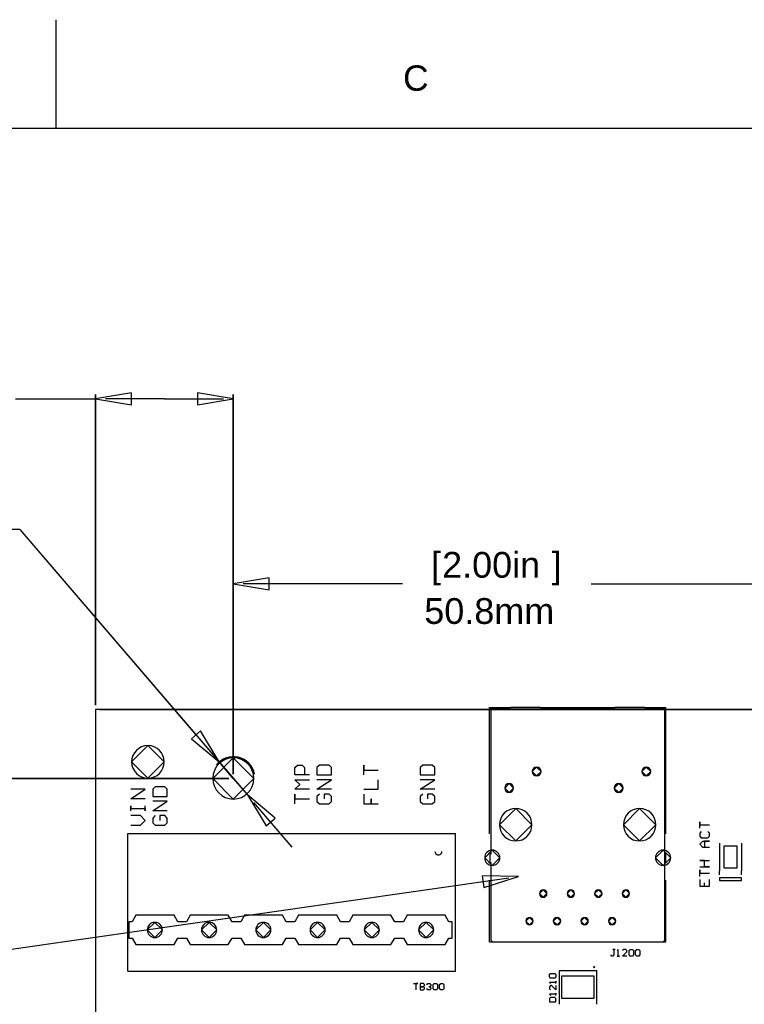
# Model space of a CAD drawing. Header units: inches. Extents: x 0 to 420, y -297 to 0.
# Tile 24 of 41: x 140 to 207, y -91 to 0. Entities that reach past the tile are written whole.
import ezdxf

# ---------------------------------------------------------------- set-up
doc = ezdxf.new("R2010")
doc.units = ezdxf.units.IN
doc.header["$MEASUREMENT"] = 0
doc.styles.add('Arial0', font='arial.ttf', dxfattribs={"height": 3.644212})

msp = doc.modelspace()

# ---------------------------------------------------------------- linework, layer by layer
at = {"color": 18, "true_color": 0x000000}
for p, q in [((143.333, 0), (143.333, -10)), ((10, -10), (410, -10)), ((183.325, -63.425), (199.585, -63.425)), ((183.325, -75.065), (183.325, -63.425)), ((185.291, -63.467), (183.454, -63.467)), ((183.454, -63.467), (183.454, -63.472)), ((185.291, -63.467), (183.454, -63.467)), ((183.454, -63.467), (183.454, -63.472)), ((183.454, -63.472), (183.454, -63.67)), ((183.454, -63.472), (183.454, -63.67)), ((188.013, -63.424), (185.291, -63.424)), ((185.291, -63.424), (185.291, -63.467)), ((188.013, -63.424), (185.291, -63.424)), ((185.291, -63.424), (185.291, -63.467)), ((188.013, -63.467), (188.013, -63.424)), ((188.013, -63.467), (188.013, -63.424)), ((194.922, -63.467), (188.013, -63.467)), ((194.922, -63.467), (188.013, -63.467)), ((197.644, -63.424), (194.922, -63.424)), ((194.922, -63.424), (194.922, -63.467)), ((197.644, -63.424), (194.922, -63.424)), ((194.922, -63.424), (194.922, -63.467)), ((197.644, -63.467), (197.644, -63.424)), ((197.644, -63.467), (197.644, -63.424)), ((199.481, -63.467), (197.644, -63.467)), ((199.481, -63.467), (197.644, -63.467)), ((199.481, -63.625), (199.481, -63.467)), ((199.481, -63.625), (199.481, -63.467)), ((199.585, -75.065), (199.585, -63.425)), ((274, -63.6), (147, -63.6)), ((147, -63.6), (147, -216)), ((183.454, -63.67), (183.454, -71.036)), ((183.454, -63.67), (183.454, -71.036)), ((199.481, -63.67), (199.481, -63.625)), ((199.481, -63.67), (199.481, -63.625)), ((199.481, -71.036), (199.481, -63.67)), ((199.481, -71.036), (199.481, -63.67)), ((151.826, -66.926), (150.326, -68.426)), ((153.326, -68.426), (151.826, -66.926)), ((159.7, -68.05), (157.8, -69.95)), ((161.6, -69.95), (159.7, -68.05)), ((150.326, -68.426), (151.826, -69.926)), ((151.826, -69.926), (153.326, -68.426)), ((165.383, -68.954), (165.606, -68.732)), ((165.383, -69.621), (165.383, -68.954)), ((165.606, -68.732), (166.05, -68.732)), ((166.05, -68.732), (166.272, -68.954)), ((166.272, -68.954), (166.272, -69.621)), ((167.638, -68.732), (167.415, -68.954)), ((167.415, -68.954), (167.415, -69.621)), ((168.526, -68.732), (167.638, -68.732)), ((168.749, -68.954), (168.526, -68.732)), ((168.749, -69.621), (168.749, -68.954)), ((171.733, -69.621), (171.733, -68.732)), ((171.733, -68.732), (171.733, -69.176)), ((177.163, -68.732), (176.94, -68.954)), ((176.94, -68.954), (176.94, -69.621)), ((178.051, -68.732), (177.163, -68.732)), ((178.274, -68.954), (178.051, -68.732)), ((178.274, -69.621), (178.274, -68.954)), ((187.67, -68.907), (187.262, -69.315)), ((188.078, -69.315), (187.67, -68.907)), ((197.78, -68.907), (197.372, -69.315)), ((198.188, -69.315), (197.78, -68.907)), ((166.717, -69.621), (165.383, -69.621)), ((167.415, -69.621), (168.749, -69.621)), ((171.733, -69.176), (173.067, -69.176)), ((176.94, -69.621), (178.274, -69.621)), ((187.262, -69.315), (187.67, -69.723)), ((187.67, -69.723), (188.078, -69.315)), ((197.372, -69.315), (197.78, -69.723)), ((197.78, -69.723), (198.188, -69.315)), ((152.493, -70.713), (152.271, -70.935)), ((153.382, -70.713), (152.493, -70.713)), ((153.604, -70.935), (153.382, -70.713)), ((157.8, -69.95), (159.7, -71.85)), ((159.7, -71.85), (161.6, -69.95)), ((165.828, -70.509), (165.383, -70.065)), ((165.383, -70.065), (166.717, -70.065)), ((165.383, -70.954), (165.828, -70.509)), ((167.415, -70.954), (168.749, -70.065)), ((168.749, -70.065), (167.415, -70.065)), ((173.067, -70.954), (173.067, -70.065)), ((176.94, -70.954), (178.274, -70.065)), ((178.274, -70.065), (176.94, -70.065)), ((185.13, -70.427), (184.722, -70.835)), ((185.538, -70.835), (185.13, -70.427)), ((195.24, -70.427), (194.832, -70.835)), ((195.648, -70.835), (195.24, -70.427)), ((150.239, -71.824), (151.572, -70.935)), ((151.572, -70.935), (150.239, -70.935)), ((152.271, -70.935), (152.271, -71.602)), ((152.271, -71.602), (153.604, -71.602)), ((153.604, -71.602), (153.604, -70.935)), ((166.717, -70.954), (165.383, -70.954)), ((165.383, -72.287), (165.383, -71.398)), ((165.383, -71.398), (165.383, -71.842)), ((168.749, -70.954), (167.415, -70.954)), ((167.638, -71.398), (167.415, -71.62)), ((167.415, -71.62), (167.415, -72.065)), ((168.526, -71.398), (168.082, -71.398)), ((168.082, -71.398), (168.082, -71.842)), ((168.749, -71.62), (168.526, -71.398)), ((168.749, -72.065), (168.749, -71.62)), ((171.733, -70.954), (173.067, -70.954)), ((171.733, -71.398), (171.733, -72.287)), ((178.274, -70.954), (176.94, -70.954)), ((177.163, -71.398), (176.94, -71.62)), ((176.94, -71.62), (176.94, -72.065)), ((178.051, -71.398), (177.607, -71.398)), ((177.607, -71.398), (177.607, -71.842)), ((178.274, -71.62), (178.051, -71.398)), ((178.274, -72.065), (178.274, -71.62)), ((183.454, -71.036), (183.454, -71.248)), ((183.454, -71.036), (183.454, -71.248)), ((183.454, -71.248), (183.454, -71.29)), ((183.454, -71.248), (183.454, -71.29)), ((183.454, -71.29), (183.454, -76.891)), ((183.454, -71.29), (183.454, -76.891)), ((184.722, -70.835), (185.13, -71.243)), ((185.13, -71.243), (185.538, -70.835)), ((194.832, -70.835), (195.24, -71.243)), ((195.24, -71.243), (195.648, -70.835)), ((199.481, -71.248), (199.481, -71.036)), ((199.481, -71.248), (199.481, -71.036)), ((199.481, -71.29), (199.481, -71.248)), ((199.481, -71.29), (199.481, -71.248)), ((199.481, -76.891), (199.481, -71.29)), ((199.481, -76.891), (199.481, -71.29)), ((151.572, -71.824), (150.239, -71.824)), ((150.239, -72.935), (150.239, -72.491)), ((150.239, -72.491), (150.239, -72.713)), ((151.572, -72.935), (151.572, -72.491)), ((152.271, -72.935), (153.604, -72.046)), ((153.604, -72.046), (152.271, -72.046)), ((165.383, -71.842), (166.717, -71.842)), ((167.415, -72.065), (167.638, -72.287)), ((167.638, -72.287), (168.526, -72.287)), ((168.526, -72.287), (168.749, -72.065)), ((171.733, -72.287), (172.4, -72.287)), ((172.4, -72.287), (172.4, -71.842)), ((172.4, -71.842), (172.4, -72.287)), ((172.4, -72.287), (173.067, -72.287)), ((176.94, -72.065), (177.163, -72.287)), ((177.163, -72.287), (178.051, -72.287)), ((178.051, -72.287), (178.274, -72.065)), ((150.239, -72.713), (151.572, -72.713)), ((151.128, -73.379), (150.239, -73.379)), ((151.572, -73.824), (151.128, -73.379)), ((151.572, -72.713), (151.572, -72.935)), ((153.604, -72.935), (152.271, -72.935)), ((152.493, -73.379), (152.271, -73.601)), ((153.382, -73.379), (152.937, -73.379)), ((152.937, -73.379), (152.937, -73.824)), ((153.604, -73.601), (153.382, -73.379)), ((185.74, -72.715), (184.24, -74.215)), ((187.24, -74.215), (185.74, -72.715)), ((197.17, -72.715), (195.67, -74.215)), ((198.67, -74.215), (197.17, -72.715)), ((150.239, -74.268), (151.128, -74.268)), ((151.128, -74.268), (151.572, -73.824)), ((152.271, -73.601), (152.271, -74.046)), ((152.271, -74.046), (152.493, -74.268)), ((152.493, -74.268), (153.382, -74.268)), ((153.382, -74.268), (153.604, -74.046)), ((153.604, -74.046), (153.604, -73.601)), ((184.24, -74.215), (185.74, -75.715)), ((185.74, -75.715), (187.24, -74.215)), ((195.67, -74.215), (197.17, -75.715)), ((197.17, -75.715), (198.67, -74.215)), ((202.708, -74.54), (202.708, -73.947)), ((202.708, -73.947), (202.708, -74.243)), ((202.708, -74.243), (203.597, -74.243)), ((149.972, -87.73), (149.972, -75.03)), ((149.972, -75.03), (180.198, -75.03)), ((180.198, -87.73), (180.198, -75.03)), ((202.856, -74.836), (202.708, -74.984)), ((202.708, -74.984), (202.708, -75.28)), ((202.708, -75.28), (202.856, -75.428)), ((203.597, -74.984), (203.449, -74.836)), ((203.449, -75.428), (203.597, -75.28)), ((203.597, -75.28), (203.597, -74.984)), ((202.708, -76.021), (203.004, -75.724)), ((203.004, -76.317), (202.708, -76.021)), ((202.856, -75.428), (203.449, -75.428)), ((203.004, -75.724), (203.597, -75.724)), ((203.597, -75.724), (203.152, -75.724)), ((203.152, -75.724), (203.152, -76.317)), ((204.534, -75.93), (204.534, -78.47)), ((206.175, -76.2), (204.925, -76.2)), ((204.925, -76.2), (204.925, -78.2)), ((206.175, -78.2), (206.175, -76.2)), ((206.566, -75.93), (206.566, -78.47)), ((183.58, -76.565), (182.88, -77.265)), ((183.353, -76.959), (183.352, -76.967)), ((183.353, -76.959), (183.352, -76.967)), ((183.352, -76.967), (183.352, -76.973)), ((183.352, -76.967), (183.352, -76.973)), ((183.352, -76.973), (183.352, -77.154)), ((183.352, -76.973), (183.352, -77.154)), ((183.352, -77.154), (183.352, -77.317)), ((183.352, -77.154), (183.352, -77.317)), ((183.356, -76.951), (183.353, -76.959)), ((183.356, -76.951), (183.353, -76.959)), ((183.361, -76.943), (183.356, -76.951)), ((183.361, -76.943), (183.356, -76.951)), ((183.367, -76.937), (183.361, -76.943)), ((183.367, -76.937), (183.361, -76.943)), ((183.374, -76.933), (183.367, -76.937)), ((183.374, -76.933), (183.367, -76.937)), ((183.382, -76.93), (183.374, -76.933)), ((183.382, -76.93), (183.374, -76.933)), ((183.39, -76.929), (183.382, -76.93)), ((183.39, -76.929), (183.382, -76.93)), ((183.416, -76.929), (183.39, -76.929)), ((183.416, -76.929), (183.39, -76.929)), ((183.424, -76.928), (183.416, -76.929)), ((183.424, -76.928), (183.416, -76.929)), ((183.432, -76.925), (183.424, -76.928)), ((183.432, -76.925), (183.424, -76.928)), ((183.446, -76.915), (183.432, -76.925)), ((183.446, -76.915), (183.432, -76.925)), ((183.45, -76.907), (183.446, -76.915)), ((183.45, -76.907), (183.446, -76.915)), ((183.452, -76.899), (183.45, -76.907)), ((183.452, -76.899), (183.45, -76.907)), ((183.454, -76.891), (183.452, -76.899)), ((183.454, -76.891), (183.452, -76.899)), ((184.28, -77.265), (183.58, -76.565)), ((199.33, -76.565), (198.63, -77.265)), ((200.03, -77.265), (199.33, -76.565)), ((199.481, -77.729), (199.481, -76.891)), ((199.481, -77.729), (199.481, -76.891)), ((199.545, -76.929), (199.519, -76.929)), ((199.519, -76.929), (199.519, -77.691)), ((199.545, -76.929), (199.519, -76.929)), ((199.519, -76.929), (199.519, -77.691)), ((199.553, -76.93), (199.545, -76.929)), ((199.553, -76.93), (199.545, -76.929)), ((199.561, -76.933), (199.553, -76.93)), ((199.561, -76.933), (199.553, -76.93)), ((199.569, -76.937), (199.561, -76.933)), ((199.569, -76.937), (199.561, -76.933)), ((199.575, -76.943), (199.569, -76.937)), ((199.575, -76.943), (199.569, -76.937)), ((199.579, -76.951), (199.575, -76.943)), ((199.579, -76.951), (199.575, -76.943)), ((199.582, -76.959), (199.579, -76.951)), ((199.582, -76.959), (199.579, -76.951)), ((199.583, -76.967), (199.582, -76.959)), ((199.583, -76.967), (199.582, -76.959)), ((199.583, -77.151), (199.583, -76.967)), ((199.583, -77.151), (199.583, -76.967)), ((199.583, -77.31), (199.583, -77.151)), ((199.583, -77.31), (199.583, -77.151)), ((203.597, -76.317), (203.004, -76.317)), ((182.88, -77.265), (183.58, -77.965)), ((183.352, -77.317), (183.352, -77.54)), ((183.352, -77.317), (183.352, -77.54)), ((183.352, -77.54), (183.352, -77.62)), ((183.352, -77.54), (183.352, -77.62)), ((183.352, -77.62), (183.352, -77.64)), ((183.352, -77.62), (183.352, -77.64)), ((183.352, -77.64), (183.352, -77.65)), ((183.352, -77.64), (183.352, -77.65)), ((183.352, -77.65), (183.352, -77.653)), ((183.352, -77.65), (183.352, -77.653)), ((183.352, -77.653), (183.353, -77.661)), ((183.352, -77.653), (183.353, -77.661)), ((183.353, -77.661), (183.356, -77.669)), ((183.353, -77.661), (183.356, -77.669)), ((183.356, -77.669), (183.361, -77.677)), ((183.356, -77.669), (183.361, -77.677)), ((183.361, -77.677), (183.367, -77.683)), ((183.361, -77.677), (183.367, -77.683)), ((183.367, -77.683), (183.374, -77.687)), ((183.367, -77.683), (183.374, -77.687)), ((183.374, -77.687), (183.382, -77.69)), ((183.374, -77.687), (183.382, -77.69)), ((183.382, -77.69), (183.39, -77.691)), ((183.382, -77.69), (183.39, -77.691)), ((183.39, -77.691), (183.416, -77.691)), ((183.39, -77.691), (183.416, -77.691)), ((183.416, -77.691), (183.424, -77.693)), ((183.416, -77.691), (183.424, -77.693)), ((183.424, -77.693), (183.432, -77.695)), ((183.424, -77.693), (183.432, -77.695)), ((183.432, -77.695), (183.44, -77.699)), ((183.432, -77.695), (183.44, -77.699)), ((183.44, -77.699), (183.446, -77.705)), ((183.44, -77.699), (183.446, -77.705)), ((183.446, -77.705), (183.449, -77.713)), ((183.446, -77.705), (183.449, -77.713)), ((183.449, -77.713), (183.451, -77.721)), ((183.449, -77.713), (183.451, -77.721)), ((183.451, -77.721), (183.454, -77.729)), ((183.451, -77.721), (183.454, -77.729)), ((183.454, -77.729), (183.454, -84.752)), ((183.454, -77.729), (183.454, -84.752)), ((183.58, -77.965), (184.28, -77.265)), ((198.63, -77.265), (199.33, -77.965)), ((199.33, -77.965), (200.03, -77.265)), ((199.481, -77.729), (199.484, -77.721)), ((199.484, -77.721), (199.481, -77.729)), ((199.481, -77.729), (199.484, -77.721)), ((199.484, -77.721), (199.481, -77.729)), ((199.481, -84.752), (199.481, -77.729)), ((199.481, -84.752), (199.481, -77.729)), ((199.484, -77.721), (199.488, -77.714)), ((199.488, -77.714), (199.484, -77.721)), ((199.484, -77.721), (199.488, -77.714)), ((199.488, -77.714), (199.484, -77.721)), ((199.488, -77.714), (199.492, -77.707)), ((199.492, -77.707), (199.488, -77.714)), ((199.488, -77.714), (199.492, -77.707)), ((199.492, -77.707), (199.488, -77.714)), ((199.492, -77.707), (199.496, -77.699)), ((199.496, -77.699), (199.492, -77.707)), ((199.492, -77.707), (199.496, -77.699)), ((199.496, -77.699), (199.492, -77.707)), ((199.496, -77.699), (199.503, -77.695)), ((199.503, -77.695), (199.496, -77.699)), ((199.496, -77.699), (199.503, -77.695)), ((199.503, -77.695), (199.496, -77.699)), ((199.503, -77.695), (199.511, -77.692)), ((199.511, -77.692), (199.503, -77.695)), ((199.503, -77.695), (199.511, -77.692)), ((199.511, -77.692), (199.503, -77.695)), ((199.511, -77.692), (199.519, -77.691)), ((199.519, -77.691), (199.511, -77.692)), ((199.511, -77.692), (199.519, -77.691)), ((199.519, -77.691), (199.511, -77.692)), ((199.519, -77.691), (199.545, -77.691)), ((199.519, -77.691), (199.545, -77.691)), ((199.545, -77.691), (199.553, -77.69)), ((199.545, -77.691), (199.553, -77.69)), ((199.553, -77.69), (199.561, -77.687)), ((199.553, -77.69), (199.561, -77.687)), ((199.561, -77.687), (199.569, -77.683)), ((199.561, -77.687), (199.569, -77.683)), ((199.569, -77.683), (199.575, -77.677)), ((199.569, -77.683), (199.575, -77.677)), ((199.575, -77.677), (199.579, -77.669)), ((199.575, -77.677), (199.579, -77.669)), ((199.579, -77.669), (199.582, -77.661)), ((199.579, -77.669), (199.582, -77.661)), ((199.582, -77.661), (199.583, -77.643)), ((199.582, -77.661), (199.583, -77.643)), ((199.583, -77.451), (199.583, -77.31)), ((199.583, -77.451), (199.583, -77.31)), ((199.583, -77.515), (199.583, -77.451)), ((199.583, -77.515), (199.583, -77.451)), ((199.583, -77.643), (199.583, -77.515)), ((199.583, -77.643), (199.583, -77.515)), ((203.152, -77.502), (202.708, -77.502)), ((202.708, -77.502), (203.597, -77.502)), ((203.152, -78.094), (203.152, -77.502)), ((202.708, -78.094), (203.597, -78.094)), ((202.708, -78.983), (202.708, -78.391)), ((202.708, -78.391), (202.708, -78.687)), ((202.708, -78.687), (203.597, -78.687)), ((203.597, -78.094), (203.152, -78.094)), ((204.534, -78.851), (204.534, -78.47)), ((204.925, -78.2), (206.175, -78.2)), ((206.566, -78.851), (206.566, -78.47)), ((183.325, -85.015), (183.325, -79.315)), ((199.585, -85.015), (199.585, -79.315)), ((202.708, -79.279), (202.708, -79.872)), ((202.708, -79.872), (203.597, -79.872)), ((203.152, -79.872), (203.152, -79.576)), ((203.597, -79.872), (203.597, -79.279)), ((206.566, -79.105), (204.534, -79.105)), ((204.534, -79.105), (204.534, -79.359)), ((204.534, -79.359), (206.566, -79.359)), ((206.566, -79.359), (206.566, -79.105)), ((206.566, -79.359), (206.566, -79.359)), ((188.28, -80.22), (187.935, -80.565)), ((187.935, -80.565), (188.28, -80.909)), ((188.624, -80.565), (188.28, -80.22)), ((188.28, -80.909), (188.624, -80.565)), ((190.82, -80.22), (190.475, -80.565)), ((190.475, -80.565), (190.82, -80.909)), ((191.164, -80.565), (190.82, -80.22)), ((190.82, -80.909), (191.164, -80.565)), ((193.36, -80.22), (193.015, -80.565)), ((193.015, -80.565), (193.36, -80.909)), ((193.704, -80.565), (193.36, -80.22)), ((193.36, -80.909), (193.704, -80.565)), ((195.9, -80.22), (195.555, -80.565)), ((195.555, -80.565), (195.9, -80.909)), ((196.244, -80.565), (195.9, -80.22)), ((195.9, -80.909), (196.244, -80.565)), ((150.724, -82.57), (150.38, -83.17)), ((154.236, -82.57), (150.724, -82.57)), ((154.58, -83.17), (154.236, -82.57)), ((155.724, -82.57), (155.38, -83.17)), ((159.236, -82.57), (155.724, -82.57)), ((159.58, -83.17), (159.236, -82.57)), ((160.724, -82.57), (160.38, -83.17)), ((164.236, -82.57), (160.724, -82.57)), ((164.58, -83.17), (164.236, -82.57)), ((165.724, -82.57), (165.38, -83.17)), ((169.236, -82.57), (165.724, -82.57)), ((169.58, -83.17), (169.236, -82.57)), ((170.724, -82.57), (170.38, -83.17)), ((174.236, -82.57), (170.724, -82.57)), ((174.58, -83.17), (174.236, -82.57)), ((175.724, -82.57), (175.38, -83.17)), ((179.236, -82.57), (175.724, -82.57)), ((179.58, -83.17), (179.236, -82.57)), ((150.38, -83.17), (150.08, -83.17)), ((150.08, -83.17), (150.08, -84.67)), ((152.461, -83.22), (151.761, -83.92)), ((153.161, -83.92), (152.461, -83.22)), ((155.38, -83.17), (154.58, -83.17)), ((157.465, -83.22), (156.765, -83.92)), ((158.165, -83.92), (157.465, -83.22)), ((160.38, -83.17), (159.58, -83.17)), ((162.469, -83.22), (161.769, -83.92)), ((163.169, -83.92), (162.469, -83.22)), ((165.38, -83.17), (164.58, -83.17)), ((167.472, -83.22), (166.772, -83.92)), ((168.172, -83.92), (167.472, -83.22)), ((170.38, -83.17), (169.58, -83.17)), ((172.476, -83.22), (171.776, -83.92)), ((173.176, -83.92), (172.476, -83.22)), ((175.38, -83.17), (174.58, -83.17)), ((177.48, -83.22), (176.78, -83.92)), ((178.18, -83.92), (177.48, -83.22)), ((179.88, -83.17), (179.58, -83.17)), ((179.88, -84.67), (179.88, -83.17)), ((187.01, -82.76), (186.665, -83.105)), ((186.665, -83.105), (187.01, -83.449)), ((187.354, -83.105), (187.01, -82.76)), ((187.01, -83.449), (187.354, -83.105)), ((189.55, -82.76), (189.205, -83.105)), ((189.205, -83.105), (189.55, -83.449)), ((189.894, -83.105), (189.55, -82.76)), ((189.55, -83.449), (189.894, -83.105)), ((192.09, -82.76), (191.745, -83.105)), ((191.745, -83.105), (192.09, -83.449)), ((192.434, -83.105), (192.09, -82.76)), ((192.09, -83.449), (192.434, -83.105)), ((194.63, -82.76), (194.285, -83.105)), ((194.285, -83.105), (194.63, -83.449)), ((194.974, -83.105), (194.63, -82.76)), ((194.63, -83.449), (194.974, -83.105)), ((151.761, -83.92), (152.461, -84.62)), ((152.461, -84.62), (153.161, -83.92)), ((156.765, -83.92), (157.465, -84.62)), ((157.465, -84.62), (158.165, -83.92)), ((161.769, -83.92), (162.469, -84.62)), ((162.469, -84.62), (163.169, -83.92)), ((166.772, -83.92), (167.472, -84.62)), ((167.472, -84.62), (168.172, -83.92)), ((171.776, -83.92), (172.476, -84.62)), ((172.476, -84.62), (173.176, -83.92)), ((176.78, -83.92), (177.48, -84.62)), ((177.48, -84.62), (178.18, -83.92)), ((150.08, -84.67), (150.38, -84.67)), ((150.38, -84.67), (150.724, -85.27)), ((150.724, -85.27), (154.236, -85.27)), ((154.236, -85.27), (154.58, -84.67)), ((154.58, -84.67), (155.38, -84.67)), ((155.38, -84.67), (155.724, -85.27)), ((155.724, -85.27), (159.236, -85.27)), ((159.236, -85.27), (159.58, -84.67)), ((159.58, -84.67), (160.38, -84.67)), ((160.38, -84.67), (160.724, -85.27)), ((160.724, -85.27), (164.236, -85.27)), ((164.236, -85.27), (164.58, -84.67)), ((164.58, -84.67), (165.38, -84.67)), ((165.38, -84.67), (165.724, -85.27)), ((165.724, -85.27), (169.236, -85.27)), ((169.236, -85.27), (169.58, -84.67)), ((169.58, -84.67), (170.38, -84.67)), ((170.38, -84.67), (170.724, -85.27)), ((170.724, -85.27), (174.236, -85.27)), ((174.236, -85.27), (174.58, -84.67)), ((174.58, -84.67), (175.38, -84.67)), ((175.38, -84.67), (175.724, -85.27)), ((175.724, -85.27), (179.236, -85.27)), ((179.236, -85.27), (179.58, -84.67)), ((179.58, -84.67), (179.88, -84.67)), ((183.325, -85.015), (199.585, -85.015)), ((183.454, -84.752), (183.454, -84.803)), ((183.454, -84.752), (183.454, -84.803)), ((183.454, -84.803), (183.459, -84.847)), ((183.454, -84.803), (183.459, -84.847)), ((183.459, -84.847), (183.473, -84.89)), ((183.459, -84.847), (183.473, -84.89)), ((183.473, -84.89), (183.502, -84.935)), ((183.473, -84.89), (183.502, -84.935)), ((183.502, -84.935), (183.541, -84.969)), ((183.502, -84.935), (183.541, -84.969)), ((183.541, -84.969), (183.577, -84.99)), ((183.541, -84.969), (183.577, -84.99)), ((183.577, -84.99), (183.616, -85.002)), ((183.577, -84.99), (183.616, -85.002)), ((183.616, -85.002), (183.657, -85.006)), ((183.616, -85.002), (183.657, -85.006)), ((183.657, -85.006), (185.486, -85.006)), ((183.657, -85.006), (185.486, -85.006)), ((185.486, -85.006), (190.452, -85.006)), ((185.486, -85.006), (190.452, -85.006)), ((190.452, -85.006), (192.484, -85.006)), ((190.452, -85.006), (192.484, -85.006)), ((192.484, -85.006), (197.449, -85.006)), ((192.484, -85.006), (197.449, -85.006)), ((197.449, -85.006), (199.278, -85.006)), ((197.449, -85.006), (199.278, -85.006)), ((199.278, -85.006), (199.319, -85.002)), ((199.278, -85.006), (199.319, -85.002)), ((199.319, -85.002), (199.359, -84.99)), ((199.319, -85.002), (199.359, -84.99)), ((199.359, -84.99), (199.395, -84.969)), ((199.359, -84.99), (199.395, -84.969)), ((199.395, -84.969), (199.433, -84.935)), ((199.395, -84.969), (199.433, -84.935)), ((199.433, -84.935), (199.462, -84.89)), ((199.433, -84.935), (199.462, -84.89)), ((199.462, -84.89), (199.477, -84.847)), ((199.462, -84.89), (199.477, -84.847)), ((199.477, -84.847), (199.481, -84.803)), ((199.477, -84.847), (199.481, -84.803)), ((199.481, -84.803), (199.481, -84.752)), ((199.481, -84.803), (199.481, -84.752)), ((194.6, -86.325), (194.5, -86.225)), ((194.9, -85.725), (194.7, -85.725)), ((194.7, -85.725), (194.8, -85.725)), ((194.8, -86.225), (194.7, -86.325)), ((194.8, -85.725), (194.8, -86.225)), ((195.2, -85.725), (195.1, -85.825)), ((195.2, -86.325), (195.2, -85.725)), ((195.2, -85.725), (195.2, -85.725)), ((195.7, -85.725), (195.6, -85.825)), ((195.6, -86.325), (196, -85.925)), ((195.9, -85.725), (195.7, -85.725)), ((196, -85.825), (195.9, -85.725)), ((196, -85.925), (196, -85.825)), ((196.2, -85.825), (196.3, -85.725)), ((196.2, -86.225), (196.2, -85.825)), ((196.3, -86.325), (196.2, -86.225)), ((196.3, -85.725), (196.5, -85.725)), ((196.5, -85.725), (196.6, -85.825)), ((196.6, -86.225), (196.5, -86.325)), ((196.6, -85.825), (196.6, -86.225)), ((196.8, -85.825), (196.9, -85.725)), ((196.8, -86.225), (196.8, -85.825)), ((196.9, -86.325), (196.8, -86.225)), ((196.9, -85.725), (197.1, -85.725)), ((197.1, -85.725), (197.2, -85.825)), ((197.2, -86.225), (197.1, -86.325)), ((197.2, -85.825), (197.2, -86.225)), ((194.7, -86.325), (194.6, -86.325)), ((195.1, -86.325), (195.3, -86.325)), ((195.3, -86.325), (195.2, -86.325)), ((196, -86.325), (195.6, -86.325)), ((196.5, -86.325), (196.3, -86.325)), ((197.1, -86.325), (196.9, -86.325)), ((149.972, -87.73), (180.198, -87.73)), ((188.85, -88.05), (188.95, -87.95)), ((188.85, -88.25), (188.85, -88.05)), ((188.95, -87.95), (189.35, -87.95)), ((189.35, -87.95), (189.45, -88.05)), ((189.45, -88.05), (189.45, -88.25)), ((189.775, -87.65), (193.225, -87.65)), ((189.775, -90.775), (189.775, -87.65)), ((193.225, -90.775), (193.225, -87.65)), ((176.325, -88.85), (176.725, -88.85)), ((176.725, -88.85), (176.525, -88.85)), ((176.525, -88.85), (176.525, -89.45)), ((176.925, -88.85), (176.925, -89.45)), ((177.225, -88.85), (176.925, -88.85)), ((177.325, -88.95), (177.225, -88.85)), ((177.325, -89.05), (177.325, -88.95)), ((177.525, -88.95), (177.625, -88.85)), ((177.625, -88.85), (177.825, -88.85)), ((177.825, -88.85), (177.925, -88.95)), ((177.925, -88.95), (177.925, -89.05)), ((178.125, -88.95), (178.225, -88.85)), ((178.125, -89.35), (178.125, -88.95)), ((178.225, -88.85), (178.425, -88.85)), ((178.425, -88.85), (178.525, -88.95)), ((178.525, -88.95), (178.525, -89.35)), ((178.725, -88.95), (178.825, -88.85)), ((178.725, -89.35), (178.725, -88.95)), ((178.825, -88.85), (179.025, -88.85)), ((179.025, -88.85), (179.125, -88.95)), ((179.125, -88.95), (179.125, -89.35)), ((188.95, -88.35), (188.85, -88.25)), ((189.45, -88.75), (188.85, -88.75)), ((188.85, -88.75), (188.85, -88.75)), ((188.85, -88.75), (188.95, -88.85)), ((189.35, -88.35), (188.95, -88.35)), ((189.45, -88.25), (189.35, -88.35)), ((189.45, -88.85), (189.45, -88.65)), ((189.45, -88.65), (189.45, -88.75)), ((192.975, -88.175), (189.975, -88.175)), ((189.975, -88.175), (189.975, -90.2)), ((192.975, -90.2), (192.975, -88.175)), ((177.225, -89.15), (176.925, -89.15)), ((176.925, -89.15), (176.925, -89.15)), ((176.925, -89.15), (176.925, -89.15)), ((176.925, -89.15), (176.925, -89.15)), ((176.925, -89.15), (177.225, -89.15)), ((176.925, -89.45), (177.225, -89.45)), ((177.225, -89.15), (177.325, -89.05)), ((177.325, -89.25), (177.225, -89.15)), ((177.225, -89.45), (177.325, -89.35)), ((177.325, -89.35), (177.325, -89.25)), ((177.625, -89.45), (177.525, -89.35)), ((177.825, -89.45), (177.625, -89.45)), ((177.825, -89.15), (177.725, -89.15)), ((177.725, -89.15), (177.825, -89.15)), ((177.925, -89.05), (177.825, -89.15)), ((177.825, -89.15), (177.925, -89.25)), ((177.925, -89.35), (177.825, -89.45)), ((177.925, -89.05), (177.925, -89.05)), ((177.925, -89.05), (177.925, -89.05)), ((177.925, -89.05), (177.925, -89.05)), ((177.925, -89.25), (177.925, -89.35)), ((178.225, -89.45), (178.125, -89.35)), ((178.425, -89.45), (178.225, -89.45)), ((178.525, -89.35), (178.425, -89.45)), ((178.825, -89.45), (178.725, -89.35)), ((179.025, -89.45), (178.825, -89.45)), ((179.125, -89.35), (179.025, -89.45)), ((188.95, -89.05), (188.85, -89.15)), ((188.85, -89.15), (188.85, -89.35)), ((188.85, -89.35), (188.95, -89.45)), ((189.45, -89.85), (188.85, -89.85)), ((188.85, -89.85), (188.85, -89.85)), ((188.85, -89.85), (188.95, -89.95)), ((189.05, -89.05), (188.95, -89.05)), ((189.45, -89.45), (189.05, -89.05)), ((189.45, -89.05), (189.45, -89.45)), ((189.45, -89.95), (189.45, -89.75)), ((189.45, -89.75), (189.45, -89.85)), ((188.95, -90.15), (188.85, -90.25)), ((188.85, -90.25), (188.85, -90.55)), ((188.85, -90.55), (189.45, -90.55)), ((189.35, -90.15), (188.95, -90.15)), ((189.45, -90.25), (189.35, -90.15)), ((189.45, -90.55), (189.45, -90.25)), ((189.975, -90.2), (192.975, -90.2))]:
    msp.add_line(p, q, dxfattribs=at)
at = {"color": 152, "true_color": 0x007ac0}
for p, q in [((150.297, -34.409), (146.997, -34.959)), ((150.297, -35.509), (150.297, -34.409)), ((159.7, -34.959), (156.4, -34.409)), ((156.4, -34.409), (156.4, -35.509)), ((139.601, -34.959), (146.997, -34.959)), ((146.997, -63.2), (146.997, -34.559)), ((146.997, -34.559), (146.997, -63.2)), ((146.997, -34.959), (150.297, -35.509)), ((153.349, -34.959), (147.906, -34.959)), ((153.349, -34.959), (158.792, -34.959)), ((156.4, -35.509), (159.7, -34.959)), ((159.7, -69.55), (159.7, -34.559)), ((159.7, -34.559), (159.7, -69.55)), ((163, -51.45), (159.7, -52)), ((159.7, -69.55), (159.7, -51.6)), ((159.7, -51.6), (159.7, -69.55)), ((163, -52.55), (163, -51.45)), ((159.7, -52), (163, -52.55)), ((175.309, -52), (160.608, -52)), ((192.691, -52), (209.592, -52)), ((147.4, -63.6), (285.06, -63.6)), ((285.06, -63.6), (147.4, -63.6)), ((159.3, -69.95), (135.265, -69.95)), ((135.265, -69.95), (159.3, -69.95))]:
    msp.add_line(p, q, dxfattribs=at)
at = {"color": 163, "true_color": 0x4a86e8}
for p, q in [((140, -47), (121.907, -47)), ((140, -47), (156.248, -65.928)), ((154.261, -63.614), (157.806, -67.743)), ((156.665, -65.57), (155.831, -66.287)), ((158.397, -68.432), (156.665, -65.57)), ((155.831, -66.287), (158.397, -68.432)), ((159.7, -69.95), (158.397, -68.432)), ((159.7, -69.95), (161.003, -71.468)), ((161.003, -71.468), (162.735, -74.33)), ((163.569, -73.613), (161.003, -71.468)), ((165.139, -76.286), (161.594, -72.157)), ((162.735, -74.33), (163.569, -73.613))]:
    msp.add_line(p, q, dxfattribs=at)
at = {"color": 7, "true_color": 0xffffff}
for p, q in [((140, -47), (161.003, -71.468)), ((185.291, -63.467), (183.454, -63.467)), ((183.454, -63.467), (183.454, -63.472)), ((185.291, -63.467), (183.454, -63.467)), ((183.454, -63.467), (183.454, -63.472)), ((183.454, -63.472), (183.454, -63.67)), ((183.454, -63.472), (183.454, -63.67)), ((188.013, -63.424), (185.291, -63.424)), ((185.291, -63.424), (185.291, -63.467)), ((188.013, -63.424), (185.291, -63.424)), ((185.291, -63.424), (185.291, -63.467)), ((188.013, -63.467), (188.013, -63.424)), ((188.013, -63.467), (188.013, -63.424)), ((194.922, -63.467), (188.013, -63.467)), ((194.922, -63.467), (188.013, -63.467)), ((197.644, -63.424), (194.922, -63.424)), ((194.922, -63.424), (194.922, -63.467)), ((197.644, -63.424), (194.922, -63.424)), ((194.922, -63.424), (194.922, -63.467)), ((197.644, -63.467), (197.644, -63.424)), ((197.644, -63.467), (197.644, -63.424)), ((199.481, -63.467), (197.644, -63.467)), ((199.481, -63.467), (197.644, -63.467)), ((199.481, -63.625), (199.481, -63.467)), ((199.481, -63.625), (199.481, -63.467)), ((274, -63.6), (147, -63.6)), ((147, -63.6), (147, -216)), ((183.454, -63.67), (183.454, -71.036)), ((183.454, -63.67), (183.454, -71.036)), ((199.481, -63.67), (199.481, -63.625)), ((199.481, -63.67), (199.481, -63.625)), ((199.481, -71.036), (199.481, -63.67)), ((199.481, -71.036), (199.481, -63.67)), ((183.454, -71.036), (183.454, -71.248)), ((183.454, -71.036), (183.454, -71.248)), ((183.454, -71.248), (183.454, -71.29)), ((183.454, -71.248), (183.454, -71.29)), ((183.454, -71.29), (183.454, -76.891)), ((183.454, -71.29), (183.454, -76.891)), ((199.481, -71.248), (199.481, -71.036)), ((199.481, -71.248), (199.481, -71.036)), ((199.481, -71.29), (199.481, -71.248)), ((199.481, -71.29), (199.481, -71.248)), ((199.481, -76.891), (199.481, -71.29)), ((199.481, -76.891), (199.481, -71.29)), ((206.175, -76.2), (204.925, -76.2)), ((204.925, -76.2), (204.925, -78.2)), ((206.175, -78.2), (206.175, -76.2)), ((183.353, -76.959), (183.352, -76.967)), ((183.353, -76.959), (183.352, -76.967)), ((183.352, -76.967), (183.352, -76.973)), ((183.352, -76.967), (183.352, -76.973)), ((183.352, -76.973), (183.352, -77.154)), ((183.352, -76.973), (183.352, -77.154)), ((183.352, -77.154), (183.352, -77.317)), ((183.352, -77.154), (183.352, -77.317)), ((183.356, -76.951), (183.353, -76.959)), ((183.356, -76.951), (183.353, -76.959)), ((183.361, -76.943), (183.356, -76.951)), ((183.361, -76.943), (183.356, -76.951)), ((183.367, -76.937), (183.361, -76.943)), ((183.367, -76.937), (183.361, -76.943)), ((183.374, -76.933), (183.367, -76.937)), ((183.374, -76.933), (183.367, -76.937)), ((183.382, -76.93), (183.374, -76.933)), ((183.382, -76.93), (183.374, -76.933)), ((183.39, -76.929), (183.382, -76.93)), ((183.39, -76.929), (183.382, -76.93)), ((183.416, -76.929), (183.39, -76.929)), ((183.416, -76.929), (183.39, -76.929)), ((183.424, -76.928), (183.416, -76.929)), ((183.424, -76.928), (183.416, -76.929)), ((183.432, -76.925), (183.424, -76.928)), ((183.432, -76.925), (183.424, -76.928)), ((183.446, -76.915), (183.432, -76.925)), ((183.446, -76.915), (183.432, -76.925)), ((183.45, -76.907), (183.446, -76.915)), ((183.45, -76.907), (183.446, -76.915)), ((183.452, -76.899), (183.45, -76.907)), ((183.452, -76.899), (183.45, -76.907)), ((183.454, -76.891), (183.452, -76.899)), ((183.454, -76.891), (183.452, -76.899)), ((199.481, -77.729), (199.481, -76.891)), ((199.481, -77.729), (199.481, -76.891)), ((199.545, -76.929), (199.519, -76.929)), ((199.519, -76.929), (199.519, -77.691)), ((199.545, -76.929), (199.519, -76.929)), ((199.519, -76.929), (199.519, -77.691)), ((199.553, -76.93), (199.545, -76.929)), ((199.553, -76.93), (199.545, -76.929)), ((199.561, -76.933), (199.553, -76.93)), ((199.561, -76.933), (199.553, -76.93)), ((199.569, -76.937), (199.561, -76.933)), ((199.569, -76.937), (199.561, -76.933)), ((199.575, -76.943), (199.569, -76.937)), ((199.575, -76.943), (199.569, -76.937)), ((199.579, -76.951), (199.575, -76.943)), ((199.579, -76.951), (199.575, -76.943)), ((199.582, -76.959), (199.579, -76.951)), ((199.582, -76.959), (199.579, -76.951)), ((199.583, -76.967), (199.582, -76.959)), ((199.583, -76.967), (199.582, -76.959)), ((199.583, -77.151), (199.583, -76.967)), ((199.583, -77.151), (199.583, -76.967)), ((199.583, -77.31), (199.583, -77.151)), ((199.583, -77.31), (199.583, -77.151)), ((183.352, -77.317), (183.352, -77.54)), ((183.352, -77.317), (183.352, -77.54)), ((183.352, -77.54), (183.352, -77.62)), ((183.352, -77.54), (183.352, -77.62)), ((183.352, -77.62), (183.352, -77.64)), ((183.352, -77.62), (183.352, -77.64)), ((183.352, -77.64), (183.352, -77.65)), ((183.352, -77.64), (183.352, -77.65)), ((183.352, -77.65), (183.352, -77.653)), ((183.352, -77.65), (183.352, -77.653)), ((183.352, -77.653), (183.353, -77.661)), ((183.352, -77.653), (183.353, -77.661)), ((183.353, -77.661), (183.356, -77.669)), ((183.353, -77.661), (183.356, -77.669)), ((183.356, -77.669), (183.361, -77.677)), ((183.356, -77.669), (183.361, -77.677)), ((183.361, -77.677), (183.367, -77.683)), ((183.361, -77.677), (183.367, -77.683)), ((183.367, -77.683), (183.374, -77.687)), ((183.367, -77.683), (183.374, -77.687)), ((183.374, -77.687), (183.382, -77.69)), ((183.374, -77.687), (183.382, -77.69)), ((183.382, -77.69), (183.39, -77.691)), ((183.382, -77.69), (183.39, -77.691)), ((183.39, -77.691), (183.416, -77.691)), ((183.39, -77.691), (183.416, -77.691)), ((183.416, -77.691), (183.424, -77.693)), ((183.416, -77.691), (183.424, -77.693)), ((183.424, -77.693), (183.432, -77.695)), ((183.424, -77.693), (183.432, -77.695)), ((183.432, -77.695), (183.44, -77.699)), ((183.432, -77.695), (183.44, -77.699)), ((183.44, -77.699), (183.446, -77.705)), ((183.44, -77.699), (183.446, -77.705)), ((183.446, -77.705), (183.449, -77.713)), ((183.446, -77.705), (183.449, -77.713)), ((183.449, -77.713), (183.451, -77.721)), ((183.449, -77.713), (183.451, -77.721)), ((183.451, -77.721), (183.454, -77.729)), ((183.451, -77.721), (183.454, -77.729)), ((183.454, -77.729), (183.454, -84.752)), ((183.454, -77.729), (183.454, -84.752)), ((199.481, -77.729), (199.484, -77.721)), ((199.484, -77.721), (199.481, -77.729)), ((199.481, -77.729), (199.484, -77.721)), ((199.484, -77.721), (199.481, -77.729)), ((199.481, -84.752), (199.481, -77.729)), ((199.481, -84.752), (199.481, -77.729)), ((199.484, -77.721), (199.488, -77.714)), ((199.488, -77.714), (199.484, -77.721)), ((199.484, -77.721), (199.488, -77.714)), ((199.488, -77.714), (199.484, -77.721)), ((199.488, -77.714), (199.492, -77.707)), ((199.492, -77.707), (199.488, -77.714)), ((199.488, -77.714), (199.492, -77.707)), ((199.492, -77.707), (199.488, -77.714)), ((199.492, -77.707), (199.496, -77.699)), ((199.496, -77.699), (199.492, -77.707)), ((199.492, -77.707), (199.496, -77.699)), ((199.496, -77.699), (199.492, -77.707)), ((199.496, -77.699), (199.503, -77.695)), ((199.503, -77.695), (199.496, -77.699)), ((199.496, -77.699), (199.503, -77.695)), ((199.503, -77.695), (199.496, -77.699)), ((199.503, -77.695), (199.511, -77.692)), ((199.511, -77.692), (199.503, -77.695)), ((199.503, -77.695), (199.511, -77.692)), ((199.511, -77.692), (199.503, -77.695)), ((199.511, -77.692), (199.519, -77.691)), ((199.519, -77.691), (199.511, -77.692)), ((199.511, -77.692), (199.519, -77.691)), ((199.519, -77.691), (199.511, -77.692)), ((199.519, -77.691), (199.545, -77.691)), ((199.519, -77.691), (199.545, -77.691)), ((199.545, -77.691), (199.553, -77.69)), ((199.545, -77.691), (199.553, -77.69)), ((199.553, -77.69), (199.561, -77.687)), ((199.553, -77.69), (199.561, -77.687)), ((199.561, -77.687), (199.569, -77.683)), ((199.561, -77.687), (199.569, -77.683)), ((199.569, -77.683), (199.575, -77.677)), ((199.569, -77.683), (199.575, -77.677)), ((199.575, -77.677), (199.579, -77.669)), ((199.575, -77.677), (199.579, -77.669)), ((199.579, -77.669), (199.582, -77.661)), ((199.579, -77.669), (199.582, -77.661)), ((199.582, -77.661), (199.583, -77.643)), ((199.582, -77.661), (199.583, -77.643)), ((199.583, -77.451), (199.583, -77.31)), ((199.583, -77.451), (199.583, -77.31)), ((199.583, -77.515), (199.583, -77.451)), ((199.583, -77.515), (199.583, -77.451)), ((199.583, -77.643), (199.583, -77.515)), ((199.583, -77.643), (199.583, -77.515)), ((204.925, -78.2), (206.175, -78.2)), ((150.724, -82.57), (150.38, -83.17)), ((154.236, -82.57), (150.724, -82.57)), ((154.58, -83.17), (154.236, -82.57)), ((155.724, -82.57), (155.38, -83.17)), ((159.236, -82.57), (155.724, -82.57)), ((159.58, -83.17), (159.236, -82.57)), ((160.724, -82.57), (160.38, -83.17)), ((164.236, -82.57), (160.724, -82.57)), ((164.58, -83.17), (164.236, -82.57)), ((165.724, -82.57), (165.38, -83.17)), ((169.236, -82.57), (165.724, -82.57)), ((169.58, -83.17), (169.236, -82.57)), ((170.724, -82.57), (170.38, -83.17)), ((174.236, -82.57), (170.724, -82.57)), ((174.58, -83.17), (174.236, -82.57)), ((175.724, -82.57), (175.38, -83.17)), ((179.236, -82.57), (175.724, -82.57)), ((179.58, -83.17), (179.236, -82.57)), ((150.38, -83.17), (150.08, -83.17)), ((150.08, -83.17), (150.08, -84.67)), ((155.38, -83.17), (154.58, -83.17)), ((160.38, -83.17), (159.58, -83.17)), ((165.38, -83.17), (164.58, -83.17)), ((170.38, -83.17), (169.58, -83.17)), ((175.38, -83.17), (174.58, -83.17)), ((179.88, -83.17), (179.58, -83.17)), ((179.88, -84.67), (179.88, -83.17)), ((150.08, -84.67), (150.38, -84.67)), ((150.38, -84.67), (150.724, -85.27)), ((150.724, -85.27), (154.236, -85.27)), ((154.236, -85.27), (154.58, -84.67)), ((154.58, -84.67), (155.38, -84.67)), ((155.38, -84.67), (155.724, -85.27)), ((155.724, -85.27), (159.236, -85.27)), ((159.236, -85.27), (159.58, -84.67)), ((159.58, -84.67), (160.38, -84.67)), ((160.38, -84.67), (160.724, -85.27)), ((160.724, -85.27), (164.236, -85.27)), ((164.236, -85.27), (164.58, -84.67)), ((164.58, -84.67), (165.38, -84.67)), ((165.38, -84.67), (165.724, -85.27)), ((165.724, -85.27), (169.236, -85.27)), ((169.236, -85.27), (169.58, -84.67)), ((169.58, -84.67), (170.38, -84.67)), ((170.38, -84.67), (170.724, -85.27)), ((170.724, -85.27), (174.236, -85.27)), ((174.236, -85.27), (174.58, -84.67)), ((174.58, -84.67), (175.38, -84.67)), ((175.38, -84.67), (175.724, -85.27)), ((175.724, -85.27), (179.236, -85.27)), ((179.236, -85.27), (179.58, -84.67)), ((179.58, -84.67), (179.88, -84.67)), ((183.454, -84.752), (183.454, -84.803)), ((183.454, -84.752), (183.454, -84.803)), ((183.454, -84.803), (183.459, -84.847)), ((183.454, -84.803), (183.459, -84.847)), ((183.459, -84.847), (183.473, -84.89)), ((183.459, -84.847), (183.473, -84.89)), ((183.473, -84.89), (183.502, -84.935)), ((183.473, -84.89), (183.502, -84.935)), ((183.502, -84.935), (183.541, -84.969)), ((183.502, -84.935), (183.541, -84.969)), ((183.541, -84.969), (183.577, -84.99)), ((183.541, -84.969), (183.577, -84.99)), ((183.577, -84.99), (183.616, -85.002)), ((183.577, -84.99), (183.616, -85.002)), ((183.616, -85.002), (183.657, -85.006)), ((183.616, -85.002), (183.657, -85.006)), ((183.657, -85.006), (185.486, -85.006)), ((183.657, -85.006), (185.486, -85.006)), ((185.486, -85.006), (190.452, -85.006)), ((185.486, -85.006), (190.452, -85.006)), ((190.452, -85.006), (192.484, -85.006)), ((190.452, -85.006), (192.484, -85.006)), ((192.484, -85.006), (197.449, -85.006)), ((192.484, -85.006), (197.449, -85.006)), ((197.449, -85.006), (199.278, -85.006)), ((197.449, -85.006), (199.278, -85.006)), ((199.278, -85.006), (199.319, -85.002)), ((199.278, -85.006), (199.319, -85.002)), ((199.319, -85.002), (199.359, -84.99)), ((199.319, -85.002), (199.359, -84.99)), ((199.359, -84.99), (199.395, -84.969)), ((199.359, -84.99), (199.395, -84.969)), ((199.395, -84.969), (199.433, -84.935)), ((199.395, -84.969), (199.433, -84.935)), ((199.433, -84.935), (199.462, -84.89)), ((199.433, -84.935), (199.462, -84.89)), ((199.462, -84.89), (199.477, -84.847)), ((199.462, -84.89), (199.477, -84.847)), ((199.477, -84.847), (199.481, -84.803)), ((199.477, -84.847), (199.481, -84.803)), ((199.481, -84.803), (199.481, -84.752)), ((199.481, -84.803), (199.481, -84.752)), ((192.975, -88.175), (189.975, -88.175)), ((189.975, -88.175), (189.975, -90.2)), ((192.975, -90.2), (192.975, -88.175)), ((189.975, -90.2), (192.975, -90.2))]:
    msp.add_line(p, q, dxfattribs=at)
at = {"color": 12, "true_color": 0xc00000}
for p, q in [((186, -79), (182.655, -78.922)), ((182.655, -78.922), (182.811, -80.011)), ((130, -87), (185.101, -79.128)), ((182.811, -80.011), (186, -79))]:
    msp.add_line(p, q, dxfattribs=at)
at = {"color": 18, "true_color": 0x000000}
for centre, radius, start, end in [((151.826, -68.426), 1.5, 90, 180), ((151.826, -68.426), 1.5, 0, 90), ((159.7, -69.95), 1.9, 90, 180), ((159.7, -69.95), 1.9, 0, 90), ((151.826, -68.426), 1.5, 180, 270), ((151.826, -68.426), 1.5, 270, 0), ((187.67, -69.315), 0.408, 90, 180), ((187.67, -69.315), 0.408, 0, 90), ((197.78, -69.315), 0.408, 90, 180), ((197.78, -69.315), 0.408, 0, 90), ((187.67, -69.315), 0.408, 180, 270), ((187.67, -69.315), 0.408, 270, 0), ((197.78, -69.315), 0.408, 180, 270), ((197.78, -69.315), 0.408, 270, 0), ((159.7, -69.95), 1.9, 180, 270), ((159.7, -69.95), 1.9, 270, 0), ((185.13, -70.835), 0.408, 90, 180), ((185.13, -70.835), 0.408, 0, 90), ((195.24, -70.835), 0.408, 90, 180), ((195.24, -70.835), 0.408, 0, 90), ((185.13, -70.835), 0.408, 180, 270), ((185.13, -70.835), 0.408, 270, 0), ((195.24, -70.835), 0.408, 180, 270), ((195.24, -70.835), 0.408, 270, 0), ((185.74, -74.215), 1.5, 90, 180), ((185.74, -74.215), 1.5, 0, 90), ((197.17, -74.215), 1.5, 90, 180), ((197.17, -74.215), 1.5, 0, 90), ((185.74, -74.215), 1.5, 180, 270), ((185.74, -74.215), 1.5, 270, 0), ((197.17, -74.215), 1.5, 180, 270), ((197.17, -74.215), 1.5, 270, 0), ((178.61, -76.681), 0.317, 180, 0.00001), ((183.58, -77.265), 0.7, 90, 180), ((183.58, -77.265), 0.7, 0, 90), ((199.33, -77.265), 0.7, 90, 180), ((199.33, -77.265), 0.7, 0, 90), ((183.58, -77.265), 0.7, 180, 270), ((183.58, -77.265), 0.7, 270, 0), ((199.33, -77.265), 0.7, 180, 270), ((199.33, -77.265), 0.7, 270, 0), ((188.28, -80.565), 0.344, 90, 180), ((188.28, -80.565), 0.344, 180, 270), ((188.28, -80.565), 0.344, 0, 90), ((188.28, -80.565), 0.344, 270, 0), ((190.82, -80.565), 0.344, 90, 180), ((190.82, -80.565), 0.344, 180, 270), ((190.82, -80.565), 0.344, 0, 90), ((190.82, -80.565), 0.344, 270, 0), ((193.36, -80.565), 0.344, 90, 180), ((193.36, -80.565), 0.344, 180, 270), ((193.36, -80.565), 0.344, 0, 90), ((193.36, -80.565), 0.344, 270, 0), ((195.9, -80.565), 0.344, 90, 180), ((195.9, -80.565), 0.344, 180, 270), ((195.9, -80.565), 0.344, 0, 90), ((195.9, -80.565), 0.344, 270, 0), ((152.461, -83.92), 0.7, 90, 180), ((152.461, -83.92), 0.7, 0, 90), ((157.465, -83.92), 0.7, 90, 180), ((157.465, -83.92), 0.7, 0, 90), ((162.469, -83.92), 0.7, 90, 180), ((162.469, -83.92), 0.7, 0, 90), ((167.472, -83.92), 0.7, 90, 180), ((167.472, -83.92), 0.7, 0, 90), ((172.476, -83.92), 0.7, 90, 180), ((172.476, -83.92), 0.7, 0, 90), ((177.48, -83.92), 0.7, 90, 180), ((177.48, -83.92), 0.7, 0, 90), ((187.01, -83.105), 0.344, 90, 180), ((187.01, -83.105), 0.344, 180, 270), ((187.01, -83.105), 0.344, 0, 90), ((187.01, -83.105), 0.344, 270, 0), ((189.55, -83.105), 0.344, 90, 180), ((189.55, -83.105), 0.344, 180, 270), ((189.55, -83.105), 0.344, 0, 90), ((189.55, -83.105), 0.344, 270, 0), ((192.09, -83.105), 0.344, 90, 180), ((192.09, -83.105), 0.344, 180, 270), ((192.09, -83.105), 0.344, 0, 90), ((192.09, -83.105), 0.344, 270, 0), ((194.63, -83.105), 0.344, 90, 180), ((194.63, -83.105), 0.344, 180, 270), ((194.63, -83.105), 0.344, 0, 90), ((194.63, -83.105), 0.344, 270, 0), ((152.461, -83.92), 0.7, 180, 270), ((152.461, -83.92), 0.7, 270, 0), ((157.465, -83.92), 0.7, 180, 270), ((157.465, -83.92), 0.7, 270, 0), ((162.469, -83.92), 0.7, 180, 270), ((162.469, -83.92), 0.7, 270, 0), ((167.472, -83.92), 0.7, 180, 270), ((167.472, -83.92), 0.7, 270, 0), ((172.476, -83.92), 0.7, 180, 270), ((172.476, -83.92), 0.7, 270, 0), ((177.48, -83.92), 0.7, 180, 270), ((177.48, -83.92), 0.7, 270, 0)]:
    msp.add_arc(centre, radius, start, end, dxfattribs=at)
at = {"color": 152, "true_color": 0x007ac0}
msp.add_arc((159.7, -69.95), 2, 11.47835, 142.12072, dxfattribs=at)
at = {"color": 18, "true_color": 0x000000}
msp.add_ellipse((192.974, -87.349), major_axis=(0, 0.0559), ratio=1, dxfattribs=at)

# ---------------------------------------------------------------- texts
at = {"color": 18, "true_color": 0x000000, "style": 'Arial0'}
msp.add_text('C', height=2.337, dxfattribs=at).set_placement((175.351, -6.549))
at = {"color": 12, "true_color": 0xc00000, "style": 'Arial0'}
for s, p in [('[', (177.924, -51.444)), ('2.00in', (178.954, -51.444)), (']', (189.046, -51.444)), ('50.8mm', (177.309, -55.704))]:
    msp.add_text(s, height=2.375, dxfattribs=at).set_placement(p)

doc.saveas('drawing.dxf')
